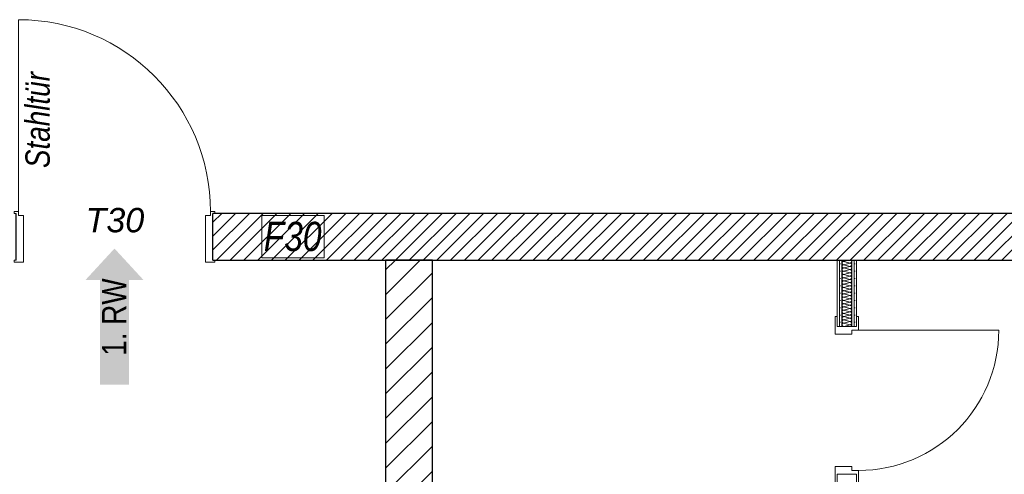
# Model space of a CAD drawing. Header units: metres. Extents: x -80 to 1923, y -189 to 69.
# Tile 18 of 256: x 27.37 to 32.42, y 42.83 to 45.17. Entities that reach past the tile are written whole.
import ezdxf

# ---------------------------------------------------------------- set-up
doc = ezdxf.new("R2010")
doc.units = ezdxf.units.M
doc.header["$MEASUREMENT"] = 0
for name, color, linetype in [('10 Wand innen', 7, 'Continuous'), ('97 Brandschutz', 7, 'Continuous'), ('97 Brandschutz Dokumentation', 7, 'Continuous'), ('Neubau_10 Wand innen', 7, 'Continuous')]:
    doc.layers.add(name, color=color, linetype=linetype)
doc.styles.add('ERSTELLTER_STIL_2', font='ARIALN.TTF')
doc.styles.add('ERSTELLTER_STIL_4', font='arial.ttf')
doc.styles.add('ERSTELLTER_STIL_5', font='ARIALN.TTF')
pattern_1 = [(0, (0, 0), (0, 0.0375), [0, -0.0375])]

# ---------------------------------------------------------------- blocks, each defined once
blk = doc.blocks.new('Blockrahmentür 1-Fl 27_3')
at = {"layer": '10 Wand innen', "color": 7, "linetype": 'Continuous', "lineweight": 18}
for p, q in [((0.4925, -0.01), (0.4925, 0.975)), ((-0.4925, -0.01), (-0.515, -0.01)), ((-0.515, -0.01), (-0.515, -0.02)), ((-0.515, -0.02), (-0.505, -0.02)), ((-0.505, -0.02), (-0.505, -0.26)), ((-0.4925, -0.03), (-0.4925, -0.01)), ((-0.4675, -0.03), (-0.4925, -0.03)), ((-0.4675, -0.27), (-0.4675, -0.03)), ((0.4675, -0.27), (0.4675, -0.03)), ((0.4675, -0.03), (0.4925, -0.03)), ((0.4925, -0.03), (0.4925, -0.01)), ((0.4925, -0.01), (0.515, -0.01)), ((0.515, -0.02), (0.505, -0.02)), ((0.505, -0.02), (0.505, -0.26)), ((0.515, -0.01), (0.515, -0.02)), ((-0.505, -0.26), (-0.515, -0.26)), ((-0.515, -0.26), (-0.515, -0.27)), ((-0.515, -0.27), (-0.4675, -0.27)), ((0.515, -0.27), (0.4675, -0.27)), ((0.505, -0.26), (0.515, -0.26)), ((0.515, -0.26), (0.515, -0.27))]:
    blk.add_line(p, q, dxfattribs=at)
at = {"layer": '10 Wand innen', "color": 7, "linetype": 'Continuous', "lineweight": 25}
for p, q in [((-0.505, -0.26), (-0.505, -0.02)), ((-0.505, -0.26), (-0.505, -0.02)), ((0.505, -0.26), (0.505, -0.02)), ((0.505, -0.26), (0.505, -0.02))]:
    blk.add_line(p, q, dxfattribs=at)
at = {"layer": '10 Wand innen', "color": 7, "linetype": 'Continuous', "lineweight": 13}
blk.add_arc((0.4925, -0.01), 0.985, 90, 180, dxfattribs=at)
blk = doc.blocks.new('*X37')
at = {"layer": 'Neubau_10 Wand innen', "color": 8, "linetype": 'Continuous', "lineweight": 18}
for p, q in [((31.5865, 43.9183), (31.5863, 43.9167)), ((31.5863, 43.9167), (31.5865, 43.915)), ((31.5865, 43.9319), (31.5865, 43.9317)), ((31.5865, 43.9317), (31.587, 43.9301)), ((31.587, 43.9199), (31.5865, 43.9183)), ((31.5865, 43.915), (31.587, 43.9135)), ((31.587, 43.9301), (31.5877, 43.9287)), ((31.5877, 43.9213), (31.587, 43.9199)), ((31.587, 43.9135), (31.5877, 43.912)), ((31.5877, 43.9287), (31.5888, 43.9274)), ((31.5888, 43.9226), (31.5877, 43.9213)), ((31.5877, 43.912), (31.5888, 43.9108)), ((31.5888, 43.9274), (31.59, 43.9264)), ((31.59, 43.9236), (31.5888, 43.9226)), ((31.59, 43.9264), (31.5915, 43.9256)), ((31.5915, 43.9244), (31.59, 43.9236)), ((31.5915, 43.9256), (31.593, 43.9252)), ((31.593, 43.9248), (31.5915, 43.9244)), ((31.593, 43.9252), (31.5947, 43.925)), ((31.5947, 43.925), (31.593, 43.9248)), ((31.6223, 43.9319), (31.5947, 43.925)), ((31.628, 43.9167), (31.5947, 43.925)), ((31.628, 43.9167), (31.5947, 43.9083)), ((31.628, 43.9167), (31.6296, 43.9168)), ((31.6296, 43.9165), (31.628, 43.9167)), ((31.6296, 43.9168), (31.6312, 43.9173)), ((31.6312, 43.916), (31.6296, 43.9165)), ((31.6312, 43.9173), (31.6326, 43.9181)), ((31.6326, 43.9153), (31.6312, 43.916)), ((31.6326, 43.9181), (31.6339, 43.9191)), ((31.6339, 43.9142), (31.6326, 43.9153)), ((31.6339, 43.9309), (31.6327, 43.9319)), ((31.6349, 43.9296), (31.6339, 43.9309)), ((31.6339, 43.9191), (31.6349, 43.9204)), ((31.6349, 43.913), (31.6339, 43.9142)), ((31.6357, 43.9282), (31.6349, 43.9296)), ((31.6349, 43.9204), (31.6357, 43.9218)), ((31.6357, 43.9115), (31.6349, 43.913)), ((31.6362, 43.9266), (31.6357, 43.9282)), ((31.6357, 43.9218), (31.6362, 43.9234)), ((31.6363, 43.925), (31.6362, 43.9266)), ((31.6362, 43.9234), (31.6363, 43.925)), ((31.5865, 43.9016), (31.5863, 43.9)), ((31.5863, 43.9), (31.5865, 43.8984)), ((31.5865, 43.885), (31.5863, 43.8833)), ((31.5863, 43.8833), (31.5865, 43.8817)), ((31.5865, 43.8683), (31.5863, 43.8667)), ((31.5863, 43.8667), (31.5865, 43.865)), ((31.587, 43.9032), (31.5865, 43.9016)), ((31.5865, 43.8984), (31.587, 43.8968)), ((31.587, 43.8865), (31.5865, 43.885)), ((31.5865, 43.8817), (31.587, 43.8801)), ((31.587, 43.8699), (31.5865, 43.8683)), ((31.5865, 43.865), (31.587, 43.8635)), ((31.5877, 43.9046), (31.587, 43.9032)), ((31.587, 43.8968), (31.5877, 43.8954)), ((31.5877, 43.888), (31.587, 43.8865)), ((31.587, 43.8801), (31.5877, 43.8787)), ((31.5877, 43.8713), (31.587, 43.8699)), ((31.587, 43.8635), (31.5877, 43.862)), ((31.5888, 43.9059), (31.5877, 43.9046)), ((31.5877, 43.8954), (31.5888, 43.8941)), ((31.5888, 43.8892), (31.5877, 43.888)), ((31.5877, 43.8787), (31.5888, 43.8774)), ((31.5888, 43.8726), (31.5877, 43.8713)), ((31.5877, 43.862), (31.5888, 43.8608)), ((31.5888, 43.9108), (31.59, 43.9097)), ((31.59, 43.9069), (31.5888, 43.9059)), ((31.5888, 43.8941), (31.59, 43.8931)), ((31.59, 43.8903), (31.5888, 43.8892)), ((31.5888, 43.8774), (31.59, 43.8764)), ((31.59, 43.8736), (31.5888, 43.8726)), ((31.59, 43.9097), (31.5915, 43.909)), ((31.5915, 43.9077), (31.59, 43.9069)), ((31.59, 43.8931), (31.5915, 43.8923)), ((31.5915, 43.891), (31.59, 43.8903)), ((31.59, 43.8764), (31.5915, 43.8756)), ((31.5915, 43.8744), (31.59, 43.8736)), ((31.5915, 43.909), (31.593, 43.9085)), ((31.593, 43.9082), (31.5915, 43.9077)), ((31.5915, 43.8923), (31.593, 43.8918)), ((31.593, 43.8915), (31.5915, 43.891)), ((31.5915, 43.8756), (31.593, 43.8752)), ((31.593, 43.8748), (31.5915, 43.8744)), ((31.593, 43.9085), (31.5947, 43.9083)), ((31.5947, 43.9083), (31.593, 43.9082)), ((31.593, 43.8918), (31.5947, 43.8917)), ((31.5947, 43.8917), (31.593, 43.8915)), ((31.593, 43.8752), (31.5947, 43.875)), ((31.5947, 43.875), (31.593, 43.8748)), ((31.628, 43.9), (31.5947, 43.9083)), ((31.628, 43.9), (31.5947, 43.8917)), ((31.628, 43.8833), (31.5947, 43.8917)), ((31.628, 43.8833), (31.5947, 43.875)), ((31.628, 43.8667), (31.5947, 43.875)), ((31.628, 43.8667), (31.5947, 43.8583)), ((31.628, 43.9), (31.6296, 43.9002)), ((31.6296, 43.8998), (31.628, 43.9)), ((31.628, 43.8833), (31.6296, 43.8835)), ((31.6296, 43.8832), (31.628, 43.8833)), ((31.628, 43.8667), (31.6296, 43.8668)), ((31.6296, 43.8665), (31.628, 43.8667)), ((31.6296, 43.9002), (31.6312, 43.9006)), ((31.6312, 43.8994), (31.6296, 43.8998)), ((31.6296, 43.8835), (31.6312, 43.884)), ((31.6312, 43.8827), (31.6296, 43.8832)), ((31.6296, 43.8668), (31.6312, 43.8673)), ((31.6312, 43.866), (31.6296, 43.8665)), ((31.6312, 43.9006), (31.6326, 43.9014)), ((31.6326, 43.8986), (31.6312, 43.8994)), ((31.6312, 43.884), (31.6326, 43.8847)), ((31.6326, 43.8819), (31.6312, 43.8827)), ((31.6312, 43.8673), (31.6326, 43.8681)), ((31.6326, 43.8653), (31.6312, 43.866)), ((31.6326, 43.9014), (31.6339, 43.9024)), ((31.6339, 43.8976), (31.6326, 43.8986)), ((31.6326, 43.8847), (31.6339, 43.8858)), ((31.6339, 43.8809), (31.6326, 43.8819)), ((31.6326, 43.8681), (31.6339, 43.8691)), ((31.6339, 43.8642), (31.6326, 43.8653)), ((31.6339, 43.9024), (31.6349, 43.9037)), ((31.6349, 43.8963), (31.6339, 43.8976)), ((31.6339, 43.8858), (31.6349, 43.887)), ((31.6349, 43.8796), (31.6339, 43.8809)), ((31.6339, 43.8691), (31.6349, 43.8704)), ((31.6349, 43.863), (31.6339, 43.8642)), ((31.6349, 43.9037), (31.6357, 43.9051)), ((31.6357, 43.8949), (31.6349, 43.8963)), ((31.6349, 43.887), (31.6357, 43.8885)), ((31.6357, 43.8782), (31.6349, 43.8796)), ((31.6349, 43.8704), (31.6357, 43.8718)), ((31.6357, 43.8615), (31.6349, 43.863)), ((31.6362, 43.91), (31.6357, 43.9115)), ((31.6357, 43.9051), (31.6362, 43.9067)), ((31.6362, 43.8933), (31.6357, 43.8949)), ((31.6357, 43.8885), (31.6362, 43.89)), ((31.6362, 43.8766), (31.6357, 43.8782)), ((31.6357, 43.8718), (31.6362, 43.8734)), ((31.6362, 43.86), (31.6357, 43.8615)), ((31.6363, 43.9083), (31.6362, 43.91)), ((31.6362, 43.9067), (31.6363, 43.9083)), ((31.6363, 43.8917), (31.6362, 43.8933)), ((31.6362, 43.89), (31.6363, 43.8917)), ((31.6363, 43.875), (31.6362, 43.8766)), ((31.6362, 43.8734), (31.6363, 43.875)), ((31.5865, 43.8516), (31.5863, 43.85)), ((31.5863, 43.85), (31.5865, 43.8484)), ((31.5865, 43.835), (31.5863, 43.8333)), ((31.5863, 43.8333), (31.5865, 43.8317)), ((31.5865, 43.8183), (31.5863, 43.8167)), ((31.5863, 43.8167), (31.5865, 43.815)), ((31.587, 43.8532), (31.5865, 43.8516)), ((31.5865, 43.8484), (31.587, 43.8468)), ((31.587, 43.8365), (31.5865, 43.835)), ((31.5865, 43.8317), (31.587, 43.8301)), ((31.587, 43.8199), (31.5865, 43.8183)), ((31.5865, 43.815), (31.587, 43.8135)), ((31.5877, 43.8546), (31.587, 43.8532)), ((31.587, 43.8468), (31.5877, 43.8454)), ((31.5877, 43.838), (31.587, 43.8365)), ((31.587, 43.8301), (31.5877, 43.8287)), ((31.5877, 43.8213), (31.587, 43.8199)), ((31.587, 43.8135), (31.5877, 43.812)), ((31.5888, 43.8559), (31.5877, 43.8546)), ((31.5877, 43.8454), (31.5888, 43.8441)), ((31.5888, 43.8392), (31.5877, 43.838)), ((31.5877, 43.8287), (31.5888, 43.8274)), ((31.5888, 43.8226), (31.5877, 43.8213)), ((31.5877, 43.812), (31.5888, 43.8108)), ((31.5888, 43.8608), (31.59, 43.8597)), ((31.59, 43.8569), (31.5888, 43.8559)), ((31.5888, 43.8441), (31.59, 43.8431)), ((31.59, 43.8403), (31.5888, 43.8392)), ((31.5888, 43.8274), (31.59, 43.8264)), ((31.59, 43.8236), (31.5888, 43.8226)), ((31.5888, 43.8108), (31.59, 43.8097)), ((31.59, 43.8597), (31.5915, 43.859)), ((31.5915, 43.8577), (31.59, 43.8569)), ((31.59, 43.8431), (31.5915, 43.8423)), ((31.5915, 43.841), (31.59, 43.8403)), ((31.59, 43.8264), (31.5915, 43.8256)), ((31.5915, 43.8244), (31.59, 43.8236)), ((31.5915, 43.859), (31.593, 43.8585)), ((31.593, 43.8582), (31.5915, 43.8577)), ((31.5915, 43.8423), (31.593, 43.8418)), ((31.593, 43.8415), (31.5915, 43.841)), ((31.5915, 43.8256), (31.593, 43.8252)), ((31.593, 43.8248), (31.5915, 43.8244)), ((31.593, 43.8585), (31.5947, 43.8583)), ((31.5947, 43.8583), (31.593, 43.8582)), ((31.593, 43.8418), (31.5947, 43.8417)), ((31.5947, 43.8417), (31.593, 43.8415)), ((31.593, 43.8252), (31.5947, 43.825)), ((31.5947, 43.825), (31.593, 43.8248)), ((31.628, 43.85), (31.5947, 43.8583)), ((31.628, 43.85), (31.5947, 43.8417)), ((31.628, 43.8333), (31.5947, 43.8417)), ((31.628, 43.8333), (31.5947, 43.825)), ((31.628, 43.8167), (31.5947, 43.825)), ((31.628, 43.8167), (31.5947, 43.8083)), ((31.628, 43.85), (31.6296, 43.8502)), ((31.6296, 43.8498), (31.628, 43.85)), ((31.628, 43.8333), (31.6296, 43.8335)), ((31.6296, 43.8332), (31.628, 43.8333)), ((31.628, 43.8167), (31.6296, 43.8168)), ((31.6296, 43.8165), (31.628, 43.8167)), ((31.6296, 43.8502), (31.6312, 43.8506)), ((31.6312, 43.8494), (31.6296, 43.8498)), ((31.6296, 43.8335), (31.6312, 43.834)), ((31.6312, 43.8327), (31.6296, 43.8332)), ((31.6296, 43.8168), (31.6312, 43.8173)), ((31.6312, 43.816), (31.6296, 43.8165)), ((31.6312, 43.8506), (31.6326, 43.8514)), ((31.6326, 43.8486), (31.6312, 43.8494)), ((31.6312, 43.834), (31.6326, 43.8347)), ((31.6326, 43.8319), (31.6312, 43.8327)), ((31.6312, 43.8173), (31.6326, 43.8181)), ((31.6326, 43.8153), (31.6312, 43.816)), ((31.6326, 43.8514), (31.6339, 43.8524)), ((31.6339, 43.8476), (31.6326, 43.8486)), ((31.6326, 43.8347), (31.6339, 43.8358)), ((31.6339, 43.8309), (31.6326, 43.8319)), ((31.6326, 43.8181), (31.6339, 43.8191)), ((31.6339, 43.8142), (31.6326, 43.8153)), ((31.6339, 43.8524), (31.6349, 43.8537)), ((31.6349, 43.8463), (31.6339, 43.8476)), ((31.6339, 43.8358), (31.6349, 43.837)), ((31.6349, 43.8296), (31.6339, 43.8309)), ((31.6339, 43.8191), (31.6349, 43.8204)), ((31.6349, 43.813), (31.6339, 43.8142)), ((31.6349, 43.8537), (31.6357, 43.8551)), ((31.6357, 43.8449), (31.6349, 43.8463)), ((31.6349, 43.837), (31.6357, 43.8385)), ((31.6357, 43.8282), (31.6349, 43.8296)), ((31.6349, 43.8204), (31.6357, 43.8218)), ((31.6357, 43.8115), (31.6349, 43.813)), ((31.6357, 43.8551), (31.6362, 43.8567)), ((31.6362, 43.8433), (31.6357, 43.8449)), ((31.6357, 43.8385), (31.6362, 43.84)), ((31.6362, 43.8266), (31.6357, 43.8282)), ((31.6357, 43.8218), (31.6362, 43.8234)), ((31.6362, 43.81), (31.6357, 43.8115)), ((31.6363, 43.8583), (31.6362, 43.86)), ((31.6362, 43.8567), (31.6363, 43.8583)), ((31.6363, 43.8417), (31.6362, 43.8433)), ((31.6362, 43.84), (31.6363, 43.8417)), ((31.6363, 43.825), (31.6362, 43.8266)), ((31.6362, 43.8234), (31.6363, 43.825)), ((31.5865, 43.8016), (31.5863, 43.8)), ((31.5863, 43.8), (31.5865, 43.7984)), ((31.5865, 43.785), (31.5863, 43.7833)), ((31.5863, 43.7833), (31.5865, 43.7817)), ((31.5865, 43.7683), (31.5863, 43.7667)), ((31.5863, 43.7667), (31.5865, 43.765)), ((31.587, 43.8032), (31.5865, 43.8016)), ((31.5865, 43.7984), (31.587, 43.7968)), ((31.587, 43.7865), (31.5865, 43.785)), ((31.5865, 43.7817), (31.587, 43.7801)), ((31.587, 43.7699), (31.5865, 43.7683)), ((31.5865, 43.765), (31.587, 43.7635)), ((31.5877, 43.8046), (31.587, 43.8032)), ((31.587, 43.7968), (31.5877, 43.7954)), ((31.5877, 43.788), (31.587, 43.7865)), ((31.587, 43.7801), (31.5877, 43.7787)), ((31.5877, 43.7713), (31.587, 43.7699)), ((31.587, 43.7635), (31.5877, 43.762)), ((31.5888, 43.8059), (31.5877, 43.8046)), ((31.5877, 43.7954), (31.5888, 43.7941)), ((31.5888, 43.7892), (31.5877, 43.788)), ((31.5877, 43.7787), (31.5888, 43.7774)), ((31.5888, 43.7726), (31.5877, 43.7713)), ((31.5877, 43.762), (31.5888, 43.7608)), ((31.59, 43.8069), (31.5888, 43.8059)), ((31.5888, 43.7941), (31.59, 43.7931)), ((31.59, 43.7903), (31.5888, 43.7892)), ((31.5888, 43.7774), (31.59, 43.7764)), ((31.59, 43.7736), (31.5888, 43.7726)), ((31.5888, 43.7608), (31.59, 43.7597)), ((31.59, 43.8097), (31.5915, 43.809)), ((31.5915, 43.8077), (31.59, 43.8069)), ((31.59, 43.7931), (31.5915, 43.7923)), ((31.5915, 43.791), (31.59, 43.7903)), ((31.59, 43.7764), (31.5915, 43.7756)), ((31.5915, 43.7744), (31.59, 43.7736)), ((31.5915, 43.809), (31.593, 43.8085)), ((31.593, 43.8082), (31.5915, 43.8077)), ((31.5915, 43.7923), (31.593, 43.7918)), ((31.593, 43.7915), (31.5915, 43.791)), ((31.5915, 43.7756), (31.593, 43.7752)), ((31.593, 43.7748), (31.5915, 43.7744)), ((31.593, 43.8085), (31.5947, 43.8083)), ((31.5947, 43.8083), (31.593, 43.8082)), ((31.593, 43.7918), (31.5947, 43.7917)), ((31.5947, 43.7917), (31.593, 43.7915)), ((31.593, 43.7752), (31.5947, 43.775)), ((31.5947, 43.775), (31.593, 43.7748)), ((31.628, 43.8), (31.5947, 43.8083)), ((31.628, 43.8), (31.5947, 43.7917)), ((31.628, 43.7833), (31.5947, 43.7917)), ((31.628, 43.7833), (31.5947, 43.775)), ((31.628, 43.7667), (31.5947, 43.775)), ((31.628, 43.7667), (31.5947, 43.7583)), ((31.628, 43.8), (31.6296, 43.8002)), ((31.6296, 43.7998), (31.628, 43.8)), ((31.628, 43.7833), (31.6296, 43.7835)), ((31.6296, 43.7832), (31.628, 43.7833)), ((31.628, 43.7667), (31.6296, 43.7668)), ((31.6296, 43.7665), (31.628, 43.7667)), ((31.6296, 43.8002), (31.6312, 43.8006)), ((31.6312, 43.7994), (31.6296, 43.7998)), ((31.6296, 43.7835), (31.6312, 43.784)), ((31.6312, 43.7827), (31.6296, 43.7832)), ((31.6296, 43.7668), (31.6312, 43.7673)), ((31.6312, 43.766), (31.6296, 43.7665)), ((31.6312, 43.8006), (31.6326, 43.8014)), ((31.6326, 43.7986), (31.6312, 43.7994)), ((31.6312, 43.784), (31.6326, 43.7847)), ((31.6326, 43.7819), (31.6312, 43.7827)), ((31.6312, 43.7673), (31.6326, 43.7681)), ((31.6326, 43.7653), (31.6312, 43.766)), ((31.6326, 43.8014), (31.6339, 43.8024)), ((31.6339, 43.7976), (31.6326, 43.7986)), ((31.6326, 43.7847), (31.6339, 43.7858)), ((31.6339, 43.7809), (31.6326, 43.7819)), ((31.6326, 43.7681), (31.6339, 43.7691)), ((31.6339, 43.7642), (31.6326, 43.7653)), ((31.6339, 43.8024), (31.6349, 43.8037)), ((31.6349, 43.7963), (31.6339, 43.7976)), ((31.6339, 43.7858), (31.6349, 43.787)), ((31.6349, 43.7796), (31.6339, 43.7809)), ((31.6339, 43.7691), (31.6349, 43.7704)), ((31.6349, 43.763), (31.6339, 43.7642)), ((31.6349, 43.8037), (31.6357, 43.8051)), ((31.6357, 43.7949), (31.6349, 43.7963)), ((31.6349, 43.787), (31.6357, 43.7885)), ((31.6357, 43.7782), (31.6349, 43.7796)), ((31.6349, 43.7704), (31.6357, 43.7718)), ((31.6357, 43.7615), (31.6349, 43.763)), ((31.6357, 43.8051), (31.6362, 43.8067)), ((31.6362, 43.7933), (31.6357, 43.7949)), ((31.6357, 43.7885), (31.6362, 43.79)), ((31.6362, 43.7766), (31.6357, 43.7782)), ((31.6357, 43.7718), (31.6362, 43.7734)), ((31.6362, 43.76), (31.6357, 43.7615)), ((31.6363, 43.8083), (31.6362, 43.81)), ((31.6362, 43.8067), (31.6363, 43.8083)), ((31.6363, 43.7917), (31.6362, 43.7933)), ((31.6362, 43.79), (31.6363, 43.7917)), ((31.6363, 43.775), (31.6362, 43.7766)), ((31.6362, 43.7734), (31.6363, 43.775)), ((31.5865, 43.7516), (31.5863, 43.75)), ((31.5863, 43.75), (31.5865, 43.7484)), ((31.5865, 43.735), (31.5863, 43.7333)), ((31.5863, 43.7333), (31.5865, 43.7317)), ((31.5865, 43.7183), (31.5863, 43.7167)), ((31.5863, 43.7167), (31.5865, 43.715)), ((31.587, 43.7532), (31.5865, 43.7516)), ((31.5865, 43.7484), (31.587, 43.7468)), ((31.587, 43.7365), (31.5865, 43.735)), ((31.5865, 43.7317), (31.587, 43.7301)), ((31.587, 43.7199), (31.5865, 43.7183)), ((31.5865, 43.715), (31.587, 43.7135)), ((31.5877, 43.7546), (31.587, 43.7532)), ((31.587, 43.7468), (31.5877, 43.7454)), ((31.5877, 43.738), (31.587, 43.7365)), ((31.587, 43.7301), (31.5877, 43.7287)), ((31.5877, 43.7213), (31.587, 43.7199)), ((31.587, 43.7135), (31.5877, 43.712)), ((31.5888, 43.7559), (31.5877, 43.7546)), ((31.5877, 43.7454), (31.5888, 43.7441)), ((31.5888, 43.7392), (31.5877, 43.738)), ((31.5877, 43.7287), (31.5888, 43.7274)), ((31.5888, 43.7226), (31.5877, 43.7213)), ((31.5877, 43.712), (31.5888, 43.7108)), ((31.59, 43.7569), (31.5888, 43.7559)), ((31.5888, 43.7441), (31.59, 43.7431)), ((31.59, 43.7403), (31.5888, 43.7392)), ((31.5888, 43.7274), (31.59, 43.7264)), ((31.59, 43.7236), (31.5888, 43.7226)), ((31.5888, 43.7108), (31.59, 43.7097)), ((31.59, 43.7597), (31.5915, 43.759)), ((31.5915, 43.7577), (31.59, 43.7569)), ((31.59, 43.7431), (31.5915, 43.7423)), ((31.5915, 43.741), (31.59, 43.7403)), ((31.59, 43.7264), (31.5915, 43.7256)), ((31.5915, 43.7244), (31.59, 43.7236)), ((31.59, 43.7097), (31.5915, 43.709)), ((31.5915, 43.759), (31.593, 43.7585)), ((31.593, 43.7582), (31.5915, 43.7577)), ((31.5915, 43.7423), (31.593, 43.7418)), ((31.593, 43.7415), (31.5915, 43.741)), ((31.5915, 43.7256), (31.593, 43.7252)), ((31.593, 43.7248), (31.5915, 43.7244)), ((31.593, 43.7585), (31.5947, 43.7583)), ((31.5947, 43.7583), (31.593, 43.7582)), ((31.593, 43.7418), (31.5947, 43.7417)), ((31.5947, 43.7417), (31.593, 43.7415)), ((31.593, 43.7252), (31.5947, 43.725)), ((31.5947, 43.725), (31.593, 43.7248)), ((31.628, 43.75), (31.5947, 43.7583)), ((31.628, 43.75), (31.5947, 43.7417)), ((31.628, 43.7333), (31.5947, 43.7417)), ((31.628, 43.7333), (31.5947, 43.725)), ((31.628, 43.7167), (31.5947, 43.725)), ((31.628, 43.7167), (31.5947, 43.7083)), ((31.628, 43.75), (31.6296, 43.7502)), ((31.6296, 43.7498), (31.628, 43.75)), ((31.628, 43.7333), (31.6296, 43.7335)), ((31.6296, 43.7332), (31.628, 43.7333)), ((31.628, 43.7167), (31.6296, 43.7168)), ((31.6296, 43.7165), (31.628, 43.7167)), ((31.6296, 43.7502), (31.6312, 43.7506)), ((31.6312, 43.7494), (31.6296, 43.7498)), ((31.6296, 43.7335), (31.6312, 43.734)), ((31.6312, 43.7327), (31.6296, 43.7332)), ((31.6296, 43.7168), (31.6312, 43.7173)), ((31.6312, 43.716), (31.6296, 43.7165)), ((31.6312, 43.7506), (31.6326, 43.7514)), ((31.6326, 43.7486), (31.6312, 43.7494)), ((31.6312, 43.734), (31.6326, 43.7347)), ((31.6326, 43.7319), (31.6312, 43.7327)), ((31.6312, 43.7173), (31.6326, 43.7181)), ((31.6326, 43.7153), (31.6312, 43.716)), ((31.6326, 43.7514), (31.6339, 43.7524)), ((31.6339, 43.7476), (31.6326, 43.7486)), ((31.6326, 43.7347), (31.6339, 43.7358)), ((31.6339, 43.7309), (31.6326, 43.7319)), ((31.6326, 43.7181), (31.6339, 43.7191)), ((31.6339, 43.7142), (31.6326, 43.7153)), ((31.6339, 43.7524), (31.6349, 43.7537)), ((31.6349, 43.7463), (31.6339, 43.7476)), ((31.6339, 43.7358), (31.6349, 43.737)), ((31.6349, 43.7296), (31.6339, 43.7309)), ((31.6339, 43.7191), (31.6349, 43.7204)), ((31.6349, 43.713), (31.6339, 43.7142)), ((31.6349, 43.7537), (31.6357, 43.7551)), ((31.6357, 43.7449), (31.6349, 43.7463)), ((31.6349, 43.737), (31.6357, 43.7385)), ((31.6357, 43.7282), (31.6349, 43.7296)), ((31.6349, 43.7204), (31.6357, 43.7218)), ((31.6357, 43.7115), (31.6349, 43.713)), ((31.6357, 43.7551), (31.6362, 43.7567)), ((31.6362, 43.7433), (31.6357, 43.7449)), ((31.6357, 43.7385), (31.6362, 43.74)), ((31.6362, 43.7266), (31.6357, 43.7282)), ((31.6357, 43.7218), (31.6362, 43.7234)), ((31.6362, 43.71), (31.6357, 43.7115)), ((31.6363, 43.7583), (31.6362, 43.76)), ((31.6362, 43.7567), (31.6363, 43.7583)), ((31.6363, 43.7417), (31.6362, 43.7433)), ((31.6362, 43.74), (31.6363, 43.7417)), ((31.6363, 43.725), (31.6362, 43.7266)), ((31.6362, 43.7234), (31.6363, 43.725)), ((31.6363, 43.7083), (31.6362, 43.71)), ((31.5865, 43.7016), (31.5863, 43.7)), ((31.5863, 43.7), (31.5865, 43.6984)), ((31.5865, 43.685), (31.5863, 43.6833)), ((31.5863, 43.6833), (31.5865, 43.6817)), ((31.5865, 43.6683), (31.5863, 43.6667)), ((31.5863, 43.6667), (31.5865, 43.665)), ((31.587, 43.7032), (31.5865, 43.7016)), ((31.5865, 43.6984), (31.587, 43.6968)), ((31.587, 43.6865), (31.5865, 43.685)), ((31.5865, 43.6817), (31.587, 43.6801)), ((31.587, 43.6699), (31.5865, 43.6683)), ((31.5865, 43.665), (31.587, 43.6635)), ((31.5877, 43.7046), (31.587, 43.7032)), ((31.587, 43.6968), (31.5877, 43.6954)), ((31.5877, 43.688), (31.587, 43.6865)), ((31.587, 43.6801), (31.5877, 43.6787)), ((31.5877, 43.6713), (31.587, 43.6699)), ((31.587, 43.6635), (31.5877, 43.662)), ((31.5888, 43.7059), (31.5877, 43.7046)), ((31.5877, 43.6954), (31.5888, 43.6941)), ((31.5888, 43.6892), (31.5877, 43.688)), ((31.5877, 43.6787), (31.5888, 43.6774)), ((31.5888, 43.6726), (31.5877, 43.6713)), ((31.5877, 43.662), (31.5888, 43.6608)), ((31.59, 43.7069), (31.5888, 43.7059)), ((31.5888, 43.6941), (31.59, 43.6931)), ((31.59, 43.6903), (31.5888, 43.6892)), ((31.5888, 43.6774), (31.59, 43.6764)), ((31.59, 43.6736), (31.5888, 43.6726)), ((31.5888, 43.6608), (31.59, 43.6597)), ((31.5915, 43.7077), (31.59, 43.7069)), ((31.59, 43.6931), (31.5915, 43.6923)), ((31.5915, 43.691), (31.59, 43.6903)), ((31.59, 43.6764), (31.5915, 43.6756)), ((31.5915, 43.6744), (31.59, 43.6736)), ((31.59, 43.6597), (31.5915, 43.659)), ((31.5915, 43.709), (31.593, 43.7085)), ((31.593, 43.7082), (31.5915, 43.7077)), ((31.5915, 43.6923), (31.593, 43.6918)), ((31.593, 43.6915), (31.5915, 43.691)), ((31.5915, 43.6756), (31.593, 43.6752)), ((31.593, 43.6748), (31.5915, 43.6744)), ((31.593, 43.7085), (31.5947, 43.7083)), ((31.5947, 43.7083), (31.593, 43.7082)), ((31.593, 43.6918), (31.5947, 43.6917)), ((31.5947, 43.6917), (31.593, 43.6915)), ((31.593, 43.6752), (31.5947, 43.675)), ((31.5947, 43.675), (31.593, 43.6748)), ((31.628, 43.7), (31.5947, 43.7083)), ((31.628, 43.7), (31.5947, 43.6917)), ((31.628, 43.6833), (31.5947, 43.6917)), ((31.628, 43.6833), (31.5947, 43.675)), ((31.628, 43.6667), (31.5947, 43.675)), ((31.628, 43.6667), (31.5947, 43.6583)), ((31.628, 43.7), (31.6296, 43.7002)), ((31.6296, 43.6998), (31.628, 43.7)), ((31.628, 43.6833), (31.6296, 43.6835)), ((31.6296, 43.6832), (31.628, 43.6833)), ((31.628, 43.6667), (31.6296, 43.6668)), ((31.6296, 43.6665), (31.628, 43.6667)), ((31.6296, 43.7002), (31.6312, 43.7006)), ((31.6312, 43.6994), (31.6296, 43.6998)), ((31.6296, 43.6835), (31.6312, 43.684)), ((31.6312, 43.6827), (31.6296, 43.6832)), ((31.6296, 43.6668), (31.6312, 43.6673)), ((31.6312, 43.666), (31.6296, 43.6665)), ((31.6312, 43.7006), (31.6326, 43.7014)), ((31.6326, 43.6986), (31.6312, 43.6994)), ((31.6312, 43.684), (31.6326, 43.6847)), ((31.6326, 43.6819), (31.6312, 43.6827)), ((31.6312, 43.6673), (31.6326, 43.6681)), ((31.6326, 43.6653), (31.6312, 43.666)), ((31.6326, 43.7014), (31.6339, 43.7024)), ((31.6339, 43.6976), (31.6326, 43.6986)), ((31.6326, 43.6847), (31.6339, 43.6858)), ((31.6339, 43.6809), (31.6326, 43.6819)), ((31.6326, 43.6681), (31.6339, 43.6691)), ((31.6339, 43.6642), (31.6326, 43.6653)), ((31.6339, 43.7024), (31.6349, 43.7037)), ((31.6349, 43.6963), (31.6339, 43.6976)), ((31.6339, 43.6858), (31.6349, 43.687)), ((31.6349, 43.6796), (31.6339, 43.6809)), ((31.6339, 43.6691), (31.6349, 43.6704)), ((31.6349, 43.663), (31.6339, 43.6642)), ((31.6349, 43.7037), (31.6357, 43.7051)), ((31.6357, 43.6949), (31.6349, 43.6963)), ((31.6349, 43.687), (31.6357, 43.6885)), ((31.6357, 43.6782), (31.6349, 43.6796)), ((31.6349, 43.6704), (31.6357, 43.6718)), ((31.6357, 43.6615), (31.6349, 43.663)), ((31.6357, 43.7051), (31.6362, 43.7067)), ((31.6362, 43.6933), (31.6357, 43.6949)), ((31.6357, 43.6885), (31.6362, 43.69)), ((31.6362, 43.6766), (31.6357, 43.6782)), ((31.6357, 43.6718), (31.6362, 43.6734)), ((31.6362, 43.66), (31.6357, 43.6615)), ((31.6362, 43.7067), (31.6363, 43.7083)), ((31.6363, 43.6917), (31.6362, 43.6933)), ((31.6362, 43.69), (31.6363, 43.6917)), ((31.6363, 43.675), (31.6362, 43.6766)), ((31.6362, 43.6734), (31.6363, 43.675)), ((31.6363, 43.6583), (31.6362, 43.66)), ((31.5865, 43.6516), (31.5863, 43.65)), ((31.5863, 43.65), (31.5865, 43.6484)), ((31.5865, 43.635), (31.5863, 43.6333)), ((31.5863, 43.6333), (31.5865, 43.6317)), ((31.5865, 43.6183), (31.5863, 43.6167)), ((31.5863, 43.6167), (31.5865, 43.615)), ((31.587, 43.6532), (31.5865, 43.6516)), ((31.5865, 43.6484), (31.587, 43.6468)), ((31.587, 43.6365), (31.5865, 43.635)), ((31.5865, 43.6317), (31.587, 43.6301)), ((31.587, 43.6199), (31.5865, 43.6183)), ((31.5865, 43.615), (31.587, 43.6135)), ((31.5877, 43.6546), (31.587, 43.6532)), ((31.587, 43.6468), (31.5877, 43.6454)), ((31.5877, 43.638), (31.587, 43.6365)), ((31.587, 43.6301), (31.5877, 43.6287)), ((31.5877, 43.6213), (31.587, 43.6199)), ((31.587, 43.6135), (31.5877, 43.612)), ((31.5888, 43.6559), (31.5877, 43.6546)), ((31.5877, 43.6454), (31.5888, 43.6441)), ((31.5888, 43.6392), (31.5877, 43.638)), ((31.5877, 43.6287), (31.5888, 43.6274)), ((31.5888, 43.6226), (31.5877, 43.6213)), ((31.5877, 43.612), (31.5888, 43.6108)), ((31.59, 43.6569), (31.5888, 43.6559)), ((31.5888, 43.6441), (31.59, 43.6431)), ((31.59, 43.6403), (31.5888, 43.6392)), ((31.5888, 43.6274), (31.59, 43.6264)), ((31.59, 43.6236), (31.5888, 43.6226)), ((31.5888, 43.6108), (31.59, 43.6097)), ((31.5915, 43.6577), (31.59, 43.6569)), ((31.59, 43.6431), (31.5915, 43.6423)), ((31.5915, 43.641), (31.59, 43.6403)), ((31.59, 43.6264), (31.5915, 43.6256)), ((31.5915, 43.6244), (31.59, 43.6236)), ((31.59, 43.6097), (31.5915, 43.609)), ((31.5915, 43.659), (31.593, 43.6585)), ((31.593, 43.6582), (31.5915, 43.6577)), ((31.5915, 43.6423), (31.593, 43.6418)), ((31.593, 43.6415), (31.5915, 43.641)), ((31.5915, 43.6256), (31.593, 43.6252)), ((31.593, 43.6248), (31.5915, 43.6244)), ((31.5915, 43.609), (31.593, 43.6085)), ((31.593, 43.6585), (31.5947, 43.6583)), ((31.5947, 43.6583), (31.593, 43.6582)), ((31.593, 43.6418), (31.5947, 43.6417)), ((31.5947, 43.6417), (31.593, 43.6415)), ((31.593, 43.6252), (31.5947, 43.625)), ((31.5947, 43.625), (31.593, 43.6248)), ((31.593, 43.6085), (31.5947, 43.6083)), ((31.628, 43.65), (31.5947, 43.6583)), ((31.628, 43.65), (31.5947, 43.6417)), ((31.628, 43.6333), (31.5947, 43.6417)), ((31.628, 43.6333), (31.5947, 43.625)), ((31.628, 43.6167), (31.5947, 43.625)), ((31.628, 43.6167), (31.5947, 43.6083)), ((31.628, 43.65), (31.6296, 43.6502)), ((31.6296, 43.6498), (31.628, 43.65)), ((31.628, 43.6333), (31.6296, 43.6335)), ((31.6296, 43.6332), (31.628, 43.6333)), ((31.628, 43.6167), (31.6296, 43.6168)), ((31.6296, 43.6165), (31.628, 43.6167)), ((31.6296, 43.6502), (31.6312, 43.6506)), ((31.6312, 43.6494), (31.6296, 43.6498)), ((31.6296, 43.6335), (31.6312, 43.634)), ((31.6312, 43.6327), (31.6296, 43.6332)), ((31.6296, 43.6168), (31.6312, 43.6173)), ((31.6312, 43.616), (31.6296, 43.6165)), ((31.6312, 43.6506), (31.6326, 43.6514)), ((31.6326, 43.6486), (31.6312, 43.6494)), ((31.6312, 43.634), (31.6326, 43.6347)), ((31.6326, 43.6319), (31.6312, 43.6327)), ((31.6312, 43.6173), (31.6326, 43.6181)), ((31.6326, 43.6153), (31.6312, 43.616)), ((31.6326, 43.6514), (31.6339, 43.6524)), ((31.6339, 43.6476), (31.6326, 43.6486)), ((31.6326, 43.6347), (31.6339, 43.6358)), ((31.6339, 43.6309), (31.6326, 43.6319)), ((31.6326, 43.6181), (31.6339, 43.6191)), ((31.6339, 43.6142), (31.6326, 43.6153)), ((31.6339, 43.6524), (31.6349, 43.6537)), ((31.6349, 43.6463), (31.6339, 43.6476)), ((31.6339, 43.6358), (31.6349, 43.637)), ((31.6349, 43.6296), (31.6339, 43.6309)), ((31.6339, 43.6191), (31.6349, 43.6204)), ((31.6349, 43.613), (31.6339, 43.6142)), ((31.6349, 43.6537), (31.6357, 43.6551)), ((31.6357, 43.6449), (31.6349, 43.6463)), ((31.6349, 43.637), (31.6357, 43.6385)), ((31.6357, 43.6282), (31.6349, 43.6296)), ((31.6349, 43.6204), (31.6357, 43.6218)), ((31.6357, 43.6115), (31.6349, 43.613)), ((31.6357, 43.6551), (31.6362, 43.6567)), ((31.6362, 43.6433), (31.6357, 43.6449)), ((31.6357, 43.6385), (31.6362, 43.64)), ((31.6362, 43.6266), (31.6357, 43.6282)), ((31.6357, 43.6218), (31.6362, 43.6234)), ((31.6362, 43.61), (31.6357, 43.6115)), ((31.6362, 43.6567), (31.6363, 43.6583)), ((31.6363, 43.6417), (31.6362, 43.6433)), ((31.6362, 43.64), (31.6363, 43.6417)), ((31.6363, 43.625), (31.6362, 43.6266)), ((31.6362, 43.6234), (31.6363, 43.625)), ((31.6363, 43.6083), (31.6362, 43.61)), ((31.5865, 43.6016), (31.5863, 43.6)), ((31.5863, 43.6), (31.5865, 43.5984)), ((31.587, 43.6032), (31.5865, 43.6016)), ((31.5865, 43.5984), (31.587, 43.5968)), ((31.5877, 43.6046), (31.587, 43.6032)), ((31.587, 43.5968), (31.5877, 43.5954)), ((31.5888, 43.6059), (31.5877, 43.6046)), ((31.5877, 43.5954), (31.5888, 43.5941)), ((31.59, 43.6069), (31.5888, 43.6059)), ((31.5888, 43.5941), (31.59, 43.5931)), ((31.5915, 43.6077), (31.59, 43.6069)), ((31.59, 43.5931), (31.5915, 43.5923)), ((31.593, 43.6082), (31.5915, 43.6077)), ((31.5915, 43.5923), (31.5928, 43.5919)), ((31.5947, 43.6083), (31.593, 43.6082)), ((31.628, 43.6), (31.5947, 43.6083)), ((31.628, 43.6), (31.5956, 43.5919)), ((31.628, 43.6), (31.6296, 43.6002)), ((31.6296, 43.5998), (31.628, 43.6)), ((31.6296, 43.6002), (31.6312, 43.6006)), ((31.6312, 43.5994), (31.6296, 43.5998)), ((31.6312, 43.6006), (31.6326, 43.6014)), ((31.6326, 43.5986), (31.6312, 43.5994)), ((31.6326, 43.6014), (31.6339, 43.6024)), ((31.6339, 43.5976), (31.6326, 43.5986)), ((31.6339, 43.6024), (31.6349, 43.6037)), ((31.6349, 43.5963), (31.6339, 43.5976)), ((31.6349, 43.6037), (31.6357, 43.6051)), ((31.6357, 43.5949), (31.6349, 43.5963)), ((31.6357, 43.6051), (31.6362, 43.6067)), ((31.6362, 43.5933), (31.6357, 43.5949)), ((31.6362, 43.6067), (31.6363, 43.6083)), ((31.6363, 43.5919), (31.6362, 43.5933))]:
    blk.add_line(p, q, dxfattribs=at)
blk = doc.blocks.new('Zargentür 1-Fl 27_2')
at = {"layer": 'Neubau_10 Wand innen', "color": 7, "linetype": 'Continuous', "lineweight": 18}
for p, q in [((0.36, 0.01), (0.36, 0.73)), ((-0.36, 0.01), (-0.43, 0.01)), ((-0.43, 0.01), (-0.43, 0)), ((-0.43, 0), (-0.38, 0)), ((-0.38, 0), (-0.38, -0.1)), ((-0.38, 0), (-0.38, -0.0125)), ((-0.38, 0), (-0.38, -0.0125)), ((-0.36, -0.025), (-0.36, 0.01)), ((0.36, -0.025), (0.36, 0.01)), ((0.36, 0.01), (0.43, 0.01)), ((0.43, 0), (0.38, 0)), ((0.38, 0), (0.38, -0.1)), ((0.38, 0), (0.38, -0.0125)), ((0.38, 0), (0.38, -0.0125)), ((0.43, 0.01), (0.43, 0)), ((-0.38, -0.0125), (-0.38, -0.025)), ((-0.38, -0.0125), (-0.38, -0.025)), ((-0.38, -0.025), (-0.38, -0.075)), ((-0.38, -0.025), (-0.38, -0.075)), ((-0.34, -0.025), (-0.36, -0.025)), ((-0.34, -0.11), (-0.34, -0.025)), ((0.34, -0.11), (0.34, -0.025)), ((0.34, -0.025), (0.36, -0.025)), ((0.38, -0.0125), (0.38, -0.025)), ((0.38, -0.0125), (0.38, -0.025)), ((0.38, -0.025), (0.38, -0.075)), ((0.38, -0.025), (0.38, -0.075)), ((-0.38, -0.1), (-0.43, -0.1)), ((-0.43, -0.1), (-0.43, -0.11)), ((-0.38, -0.075), (-0.38, -0.0875)), ((-0.38, -0.075), (-0.38, -0.0875)), ((-0.38, -0.0875), (-0.38, -0.1)), ((-0.38, -0.0875), (-0.38, -0.1)), ((0.38, -0.075), (0.38, -0.0875)), ((0.38, -0.075), (0.38, -0.0875)), ((0.38, -0.0875), (0.38, -0.1)), ((0.38, -0.0875), (0.38, -0.1)), ((0.38, -0.1), (0.43, -0.1)), ((0.43, -0.1), (0.43, -0.11)), ((-0.43, -0.11), (-0.34, -0.11)), ((0.43, -0.11), (0.34, -0.11))]:
    blk.add_line(p, q, dxfattribs=at)
at = {"layer": 'Neubau_10 Wand innen', "color": 7, "linetype": 'Continuous', "lineweight": 13}
blk.add_arc((0.36, 0.01), 0.72, 90, 180, dxfattribs=at)
blk = doc.blocks.new('Pfeil gerade 27')
at = {"layer": '97 Brandschutz', "linetype": 'Continuous', "lineweight": 18, "true_color": 0x60cd00}
blk.add_hatch(color=72, dxfattribs=at).paths.add_polyline_path([(0.35, 0), (0.1875, 0.1497), (0.1875, 0.0752), (-0.35, 0.0752), (-0.35, -0.0752), (0.1875, -0.0752), (0.1875, -0.1497)])

msp = doc.modelspace()

# ---------------------------------------------------------------- hatches: boundary and pattern name
at = {"layer": '10 Wand innen', "linetype": 'Continuous', "lineweight": 18, "true_color": 0x1f1f1f}
h = msp.add_hatch(dxfattribs=at)
h.set_pattern_fill('Hochlochziegel_0002', color=250, style=0, pattern_type=2)
h.set_pattern_definition([(45, (0, 0), (-0.03535534, 0.03535534), [])])
h.paths.add_polyline_path([(28.3578, 43.9319), (33.2758, 43.9319), (33.2758, 44.1719), (28.3578, 44.1719)])
h = msp.add_hatch(dxfattribs=at)
h.set_pattern_fill('Mauerziegel_0002', color=250, style=0, pattern_type=2)
h.set_pattern_definition([(45, (0, 0), (-0.06363961, 0.06363961), [])])
h.paths.add_polyline_path([(29.2445, 43.9319), (29.2445, 36.7719), (29.4845, 36.7719), (29.4845, 43.9319)])
at = {"layer": 'Neubau_10 Wand innen', "linetype": 'Continuous', "lineweight": 18}
h = msp.add_hatch(dxfattribs=at)
h.set_pattern_fill('Gipskarton_0002', color=8, style=0, pattern_type=2)
h.set_pattern_definition(pattern_1)
h.paths.add_polyline_path([(31.5613, 43.9319), (31.5613, 43.5919), (31.5738, 43.5919), (31.5738, 43.9319)])
h = msp.add_hatch(dxfattribs=at)
h.set_pattern_fill('Gipskarton_0002', color=8, style=0, pattern_type=2)
h.set_pattern_definition(pattern_1)
h.paths.add_polyline_path([(31.5738, 43.9319), (31.5738, 43.5919), (31.5863, 43.5919), (31.5863, 43.9319)])
h = msp.add_hatch(dxfattribs=at)
h.set_pattern_fill('Gipskarton_0002', color=8, style=0, pattern_type=2)
h.set_pattern_definition(pattern_1)
h.paths.add_polyline_path([(31.6363, 43.9319), (31.6363, 43.5919), (31.6488, 43.5919), (31.6488, 43.9319)])
h = msp.add_hatch(dxfattribs=at)
h.set_pattern_fill('Gipskarton_0002', color=8, style=0, pattern_type=2)
h.set_pattern_definition(pattern_1)
h.paths.add_polyline_path([(31.6488, 43.5919), (31.6613, 43.5919), (31.6613, 43.9319), (31.6488, 43.9319)])

# ---------------------------------------------------------------- linework, layer by layer
at = {"layer": '10 Wand innen', "color": 7, "linetype": 'Continuous', "lineweight": 25}
msp.add_line((28.3578, 43.9319), (28.3578, 44.1719), dxfattribs=at)
at = {"layer": '10 Wand innen', "color": 7, "linetype": 'Continuous', "lineweight": 25, "flags": 128}
for points in [[(33.2758, 44.1719), (28.3578, 44.1719)], [(28.3578, 43.9319), (33.2758, 43.9319)], [(29.2445, 43.9319), (29.2445, 36.7719)], [(29.4845, 43.9319), (29.2445, 43.9319)], [(29.4845, 36.7719), (29.4845, 43.9319)]]:
    msp.add_lwpolyline(points, dxfattribs=at)
at = {"layer": '97 Brandschutz', "color": 1, "linetype": 'Continuous', "lineweight": 18, "flags": 128}
msp.add_lwpolyline([(28.6091, 43.9431), (28.9284, 43.9431), (28.9284, 44.1607), (28.6091, 44.1607), (28.6091, 43.9431)], close=True, dxfattribs=at)
at = {"layer": 'Neubau_10 Wand innen', "color": 7, "linetype": 'Continuous', "lineweight": 18}
for p, q in [((31.5738, 43.9319), (31.5738, 43.5919)), ((31.5863, 43.9319), (31.5863, 43.5919)), ((31.6363, 43.5919), (31.6363, 43.9319)), ((31.6488, 43.5919), (31.6488, 43.9319)), ((31.5738, 43.5919), (31.5613, 43.5919)), ((31.5863, 43.5919), (31.5738, 43.5919)), ((31.6363, 43.5919), (31.5863, 43.5919)), ((31.6488, 43.5919), (31.6363, 43.5919)), ((31.6613, 43.5919), (31.6488, 43.5919)), ((31.5738, 42.8319), (31.5613, 42.8319)), ((31.5863, 42.8319), (31.5738, 42.8319)), ((31.6363, 42.8319), (31.5863, 42.8319)), ((31.6488, 42.8319), (31.6363, 42.8319)), ((31.6613, 42.8319), (31.6488, 42.8319))]:
    msp.add_line(p, q, dxfattribs=at)
at = {"layer": 'Neubau_10 Wand innen', "color": 7, "linetype": 'Continuous', "lineweight": 18, "flags": 128}
for points in [[(31.6613, 43.9319), (31.5613, 43.9319)], [(31.5613, 43.9319), (31.5613, 43.5919)], [(31.6613, 43.5919), (31.6613, 43.9319)]]:
    msp.add_lwpolyline(points, dxfattribs=at)

# ---------------------------------------------------------------- block references
at = {"layer": '10 Wand innen', "color": 7, "linetype": 'Continuous', "lineweight": 18, "xscale": -1}
msp.add_blockref('Blockrahmentür 1-Fl 27_3', (27.8528, 44.1919), dxfattribs=at)
at = {"layer": '97 Brandschutz', "color": 7, "linetype": 'Continuous', "lineweight": 18, "xscale": -1, "rotation": 270.0000000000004}
msp.add_blockref('Pfeil gerade 27', (27.8528, 43.6416), dxfattribs=at)
at = {"layer": 'Neubau_10 Wand innen', "color": 7, "lineweight": 25}
msp.add_blockref('*X37', (0, 0), dxfattribs=at)
at = {"layer": 'Neubau_10 Wand innen', "color": 7, "linetype": 'Continuous', "lineweight": 18, "xscale": -1, "rotation": 270}
msp.add_blockref('Zargentür 1-Fl 27_2', (31.6613, 43.2119), dxfattribs=at)

# ---------------------------------------------------------------- texts
at = {"layer": '97 Brandschutz', "color": 1, "linetype": 'Continuous', "lineweight": 18, "attachment_point": 1}
for s, insert, char_height, style in [('\\A1;{\\pql;\\fArial|b0|i1|c0|p0;\\W1.000000;T30}', (27.7045, 44.1999), 0.125, 'ERSTELLTER_STIL_4'), ('\\A1;{\\pql;\\fArial Narrow|b0|i1|c0|p0;\\W1.000000;F30}', (28.6191, 44.1287), 0.15, 'ERSTELLTER_STIL_5')]:
    msp.add_mtext(s, dxfattribs=dict(at, insert=insert, char_height=char_height, style=style))
at = {"layer": '97 Brandschutz', "color": 7, "linetype": 'Continuous', "lineweight": 13, "insert": (27.7885, 43.4406), "char_height": 0.125, "attachment_point": 1, "rotation": 90, "style": 'ERSTELLTER_STIL_2'}
msp.add_mtext('\\A1;{\\pql;\\fArial Narrow|b0|i0|c0|p0;\\W1.000000;1. RW}', dxfattribs=at)
at = {"layer": '97 Brandschutz Dokumentation', "color": 7, "linetype": 'Continuous', "lineweight": 13, "insert": (27.3955, 44.4047), "char_height": 0.125, "attachment_point": 1, "rotation": 90, "style": 'ERSTELLTER_STIL_5'}
msp.add_mtext('\\A1;{\\pql;\\fArial Narrow|b0|i1|c0|p0;\\W1.000000;Stahltür}', dxfattribs=at)

doc.saveas('drawing.dxf')
